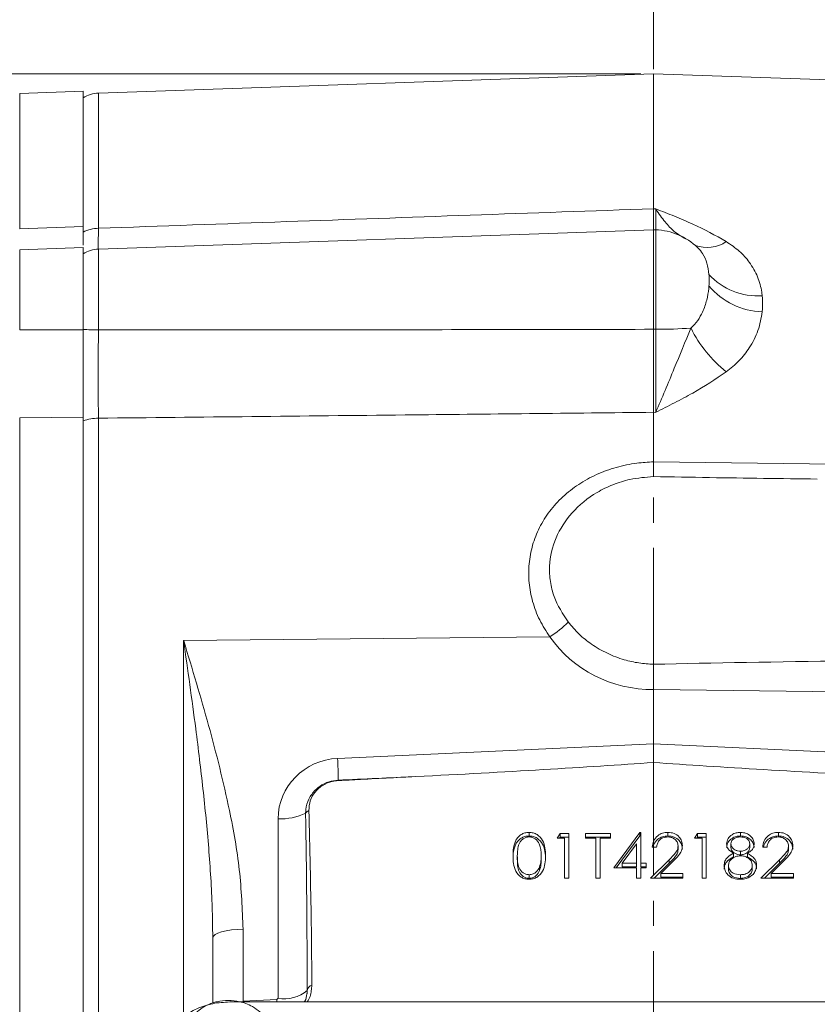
# Model space of a CAD drawing. Header units: inches. Extents: x 0.3 to 33.9, y 0.2 to 21.6.
# Tile 5 of 18: x 6.2 to 9.4, y 10.1 to 14. Entities that reach past the tile are written whole.
import ezdxf

# ---------------------------------------------------------------- set-up
doc = ezdxf.new("R2010")
doc.units = ezdxf.units.IN
doc.header["$MEASUREMENT"] = 0
doc.linetypes.add('CENTERX2', pattern=[0.8, 0.5, -0.1, 0.1, -0.1])
doc.layers.add('SLD-0', color=7, linetype='Continuous', lineweight=15)
doc.styles.add('SLDTEXTSTYLE0', font='TXT', dxfattribs={"width": 0.75})
doc.dimstyles.new('SLDDIMSTYLE0', dxfattribs={"dimtxt": 0.25, "dimasz": 0.13, "dimexe": 0, "dimexo": 0.0625, "dimgap": 0.0625, "dimtad": 0, "dimtih": 1, "dimtoh": 1, "dimrnd": 1e-09, "dimzin": 12, "dimdsep": 46, "dimtxsty": 'SLDTEXTSTYLE0', "dimsah": 1, "dimcen": 0.09, "dimadec": 0, "dimazin": 3, "dimtfac": 1, "dimtofl": 0, "dimtmove": 0, "dimatfit": 3, "dimfxl": 1, "dimfrac": 2, "dimtolj": 1, "dimtzin": 12, "dimarcsym": 0})

# ---------------------------------------------------------------- blocks, each defined once
blk = doc.blocks.new('_D_6')
at = {"layer": 'SLD-0'}
for p, q in [((4.7357, 12.3906), (4.7357, 16.2164)), ((6.2479, 16.1282), (6.1971, 16.1282)), ((6.1971, 16.1282), (6.1971, 15.7313)), ((7.2061, 16.1282), (7.2568, 16.1282)), ((7.2568, 16.1282), (7.2568, 15.7313)), ((4.7357, 16.0914), (6.1083, 16.0914)), ((8.7182, 16.0914), (7.3456, 16.0914)), ((6.1971, 15.7313), (6.2479, 15.7313)), ((7.2568, 15.7313), (7.2061, 15.7313))]:
    blk.add_line(p, q, dxfattribs=at)
for points in [[(4.7357, 16.0914), (4.8657, 16.0714), (4.8657, 16.1114)], [(8.7182, 16.0914), (8.5882, 16.1114), (8.5882, 16.0714)]]:
    blk.add_solid(points, dxfattribs=at)
at = {"layer": 'SLD-0', "char_height": 0.25, "attachment_point": 1, "style": 'SLDTEXTSTYLE0'}
for s, insert in [('3.98', (6.3021, 16.5013, -0.8581)), ('101.2', (6.3113, 16.0536, -0.8581))]:
    blk.add_mtext(s, dxfattribs=dict(at, insert=insert))
blk = doc.blocks.new('_D_7')
at = {"layer": 'SLD-0'}
for p, q in [((6.1437, 13.72), (6.1437, 15.0353)), ((7.0442, 14.9471), (6.9934, 14.9471)), ((6.9934, 14.9471), (6.9934, 14.5502)), ((7.8177, 14.9471), (7.8685, 14.9471)), ((7.8685, 14.9471), (7.8685, 14.5502)), ((6.1437, 14.9103), (6.9047, 14.9103)), ((8.7182, 14.9103), (7.9573, 14.9103)), ((6.9934, 14.5502), (7.0442, 14.5502)), ((7.8685, 14.5502), (7.8177, 14.5502))]:
    blk.add_line(p, q, dxfattribs=at)
for points in [[(6.1437, 14.9103), (6.2737, 14.8903), (6.2737, 14.9303)], [(8.7182, 14.9103), (8.5882, 14.9303), (8.5882, 14.8903)]]:
    blk.add_solid(points, dxfattribs=at)
at = {"layer": 'SLD-0', "char_height": 0.25, "attachment_point": 1, "style": 'SLDTEXTSTYLE0'}
for s, insert in [('2.57', (7.0061, 15.3202, -0.8581)), ('65.4', (7.1077, 14.8725, -0.8581))]:
    blk.add_mtext(s, dxfattribs=dict(at, insert=insert))
blk = doc.blocks.new('_D_8')
at = {"layer": 'SLD-0'}
for p, q in [((13.2862, 12.897), (13.2862, 15.0353)), ((10.5231, 14.9471), (10.4723, 14.9471)), ((10.4723, 14.9471), (10.4723, 14.5502)), ((11.4813, 14.9471), (11.5321, 14.9471)), ((11.5321, 14.9471), (11.5321, 14.5502)), ((8.7182, 14.9103), (10.3835, 14.9103)), ((13.2862, 14.9103), (11.6209, 14.9103)), ((10.4723, 14.5502), (10.5231, 14.5502)), ((11.5321, 14.5502), (11.4813, 14.5502))]:
    blk.add_line(p, q, dxfattribs=at)
for points in [[(8.7182, 14.9103), (8.8482, 14.8903), (8.8482, 14.9303)], [(13.2862, 14.9103), (13.1562, 14.9303), (13.1562, 14.8903)]]:
    blk.add_solid(points, dxfattribs=at)
at = {"layer": 'SLD-0', "char_height": 0.25, "attachment_point": 1, "style": 'SLDTEXTSTYLE0'}
for s, insert in [('4.57', (10.5774, 15.3202, -0.8581)), ('116.0', (10.5866, 14.8725, -0.8581))]:
    blk.add_mtext(s, dxfattribs=dict(at, insert=insert))
blk = doc.blocks.new('_D_9')
at = {"layer": 'SLD-0'}
for p, q in [((14.4262, 12.955), (14.4262, 16.2164)), ((11.0931, 16.1282), (11.0423, 16.1282)), ((11.0423, 16.1282), (11.0423, 15.7313)), ((12.0513, 16.1282), (12.1021, 16.1282)), ((12.1021, 16.1282), (12.1021, 15.7313)), ((8.7182, 16.0914), (10.9535, 16.0914)), ((14.4262, 16.0914), (12.1909, 16.0914)), ((11.0423, 15.7313), (11.0931, 15.7313)), ((12.1021, 15.7313), (12.0513, 15.7313))]:
    blk.add_line(p, q, dxfattribs=at)
for points in [[(8.7182, 16.0914), (8.8482, 16.0714), (8.8482, 16.1114)], [(14.4262, 16.0914), (14.2962, 16.1114), (14.2962, 16.0714)]]:
    blk.add_solid(points, dxfattribs=at)
at = {"layer": 'SLD-0', "char_height": 0.25, "attachment_point": 1, "style": 'SLDTEXTSTYLE0'}
for s, insert in [('5.71', (11.1474, 16.5013, -0.8581)), ('145.0', (11.1566, 16.0536, -0.8581))]:
    blk.add_mtext(s, dxfattribs=dict(at, insert=insert))
blk = doc.blocks.new('_D_10')
at = {"layer": 'SLD-0'}
for p, q in [((4.8015, 12.482), (3.9208, 12.482)), ((4.0458, 12.482), (4.0458, 9.766)), ((3.5667, 9.392), (3.5159, 9.392)), ((3.5159, 9.392), (3.5159, 8.9951)), ((4.5249, 9.392), (4.5757, 9.392)), ((4.5757, 9.392), (4.5757, 8.9951)), ((3.5159, 8.9951), (3.5667, 8.9951)), ((4.5757, 8.9951), (4.5249, 8.9951)), ((4.0458, 6.2283), (4.0458, 8.9443)), ((7.1159, 6.2283), (3.9208, 6.2283))]:
    blk.add_line(p, q, dxfattribs=at)
for points in [[(4.0458, 12.482), (4.0258, 12.352), (4.0658, 12.352)], [(4.0458, 6.2283), (4.0658, 6.3583), (4.0258, 6.3583)]]:
    blk.add_solid(points, dxfattribs=at)
at = {"layer": 'SLD-0', "char_height": 0.25, "attachment_point": 1, "style": 'SLDTEXTSTYLE0'}
for s, insert in [('6.25', (3.621, 9.765, -0.8581)), ('158.8', (3.6302, 9.3174, -0.8581))]:
    blk.add_mtext(s, dxfattribs=dict(at, insert=insert))
blk = doc.blocks.new('_D_11')
at = {"layer": 'SLD-0'}
for p, q in [((8.6682, 13.8079), (2.5035, 13.8079)), ((2.6285, 13.8079), (2.6285, 10.429)), ((2.1494, 10.0549), (2.0986, 10.0549)), ((2.0986, 10.0549), (2.0986, 9.6581)), ((3.1076, 10.0549), (3.1583, 10.0549)), ((3.1583, 10.0549), (3.1583, 9.6581)), ((2.0986, 9.6581), (2.1494, 9.6581)), ((3.1583, 9.6581), (3.1076, 9.6581)), ((2.6285, 6.2283), (2.6285, 9.6073)), ((7.1159, 6.2283), (2.5035, 6.2283))]:
    blk.add_line(p, q, dxfattribs=at)
for points in [[(2.6285, 13.8079), (2.6085, 13.6779), (2.6485, 13.6779)], [(2.6285, 6.2283), (2.6485, 6.3583), (2.6085, 6.3583)]]:
    blk.add_solid(points, dxfattribs=at)
at = {"layer": 'SLD-0', "char_height": 0.25, "attachment_point": 1, "style": 'SLDTEXTSTYLE0'}
for s, insert in [('7.58', (2.2036, 10.428, -0.8581)), ('192.5', (2.2128, 9.9803, -0.8581))]:
    blk.add_mtext(s, dxfattribs=dict(at, insert=insert))

msp = doc.modelspace()

# ---------------------------------------------------------------- linework, layer by layer
at = {"color": 7, "linetype": 'Continuous', "lineweight": 15}
for p, q in [((8.7182, 13.8079), (6.514, 13.731)), ((12.2668, 13.684), (8.7182, 13.8079)), ((8.7182, 13.272), (8.7182, 13.8079)), ((6.4537, 13.7388), (6.2016, 13.73)), ((6.4537, 13.2015), (6.4537, 13.7388)), ((8.7269, 13.2717), (8.7182, 13.272)), ((6.2016, 13.1926), (6.4537, 13.2015)), ((6.4537, 13.1792), (6.4537, 13.2015)), ((8.7182, 13.189), (6.514, 13.112)), ((8.7269, 13.1886), (8.7182, 13.189)), ((8.7182, 13.189), (8.7182, 12.7935)), ((6.4537, 13.1184), (6.2016, 13.1095)), ((6.4537, 12.7916), (6.4537, 13.1184)), ((6.2016, 12.7915), (6.4537, 12.7916)), ((8.7269, 12.7935), (8.7182, 12.7935)), ((6.2016, 12.4423), (6.4537, 12.445)), ((6.2016, 9.014), (6.2016, 12.4423)), ((6.4537, 9.0113), (6.4537, 12.445)), ((6.514, 9.0151), (6.514, 12.4408)), ((8.7182, 12.2674), (8.7182, 12.4641)), ((8.7182, 12.4641), (8.7269, 12.464)), ((8.7182, 12.2674), (8.7182, 12.2674)), ((6.8524, 11.5589), (8.3066, 11.5729)), ((8.7182, 11.3636), (8.7182, 11.3635)), ((8.7182, 11.1484), (8.7182, 11.3635)), ((8.7182, 11.3635), (10.523, 11.3409)), ((8.7182, 11.1484), (7.4638, 11.0904)), ((9.9726, 11.0904), (8.7182, 11.1484)), ((8.7182, 11.1484), (8.7182, 11.0745)), ((7.2274, 10.8512), (7.2274, 10.1382)), ((8.2239, 10.7827), (8.2239, 10.797)), ((8.3358, 10.7743), (8.3469, 10.7925)), ((8.3469, 10.7925), (8.3821, 10.7925)), ((8.3469, 10.7782), (8.3469, 10.7925)), ((8.3821, 10.7925), (8.3821, 10.6151)), ((8.4478, 10.7925), (8.5477, 10.7925)), ((8.4478, 10.7743), (8.4478, 10.7925)), ((8.5477, 10.7925), (8.5477, 10.7743)), ((8.5599, 10.6561), (8.6636, 10.797)), ((8.6636, 10.797), (8.6671, 10.797)), ((8.6636, 10.7827), (8.6636, 10.797)), ((8.6671, 10.797), (8.6671, 10.6742)), ((8.7753, 10.7827), (8.7753, 10.797)), ((8.8814, 10.7743), (8.8926, 10.7925)), ((8.8926, 10.7925), (8.9277, 10.7925)), ((8.8926, 10.7782), (8.8926, 10.7925)), ((8.9277, 10.7925), (8.9277, 10.6151)), ((9.0638, 10.7827), (9.0638, 10.797)), ((9.2138, 10.7827), (9.2138, 10.797)), ((8.365, 10.7743), (8.3358, 10.7743)), ((8.3446, 10.7743), (8.3469, 10.7782)), ((8.3469, 10.7782), (8.3821, 10.7782)), ((8.365, 10.6151), (8.365, 10.7743)), ((8.4478, 10.7782), (8.5477, 10.7782)), ((8.4892, 10.7743), (8.4478, 10.7743)), ((8.4892, 10.6151), (8.4892, 10.7743)), ((8.5063, 10.7743), (8.5063, 10.6151)), ((8.5477, 10.7743), (8.5063, 10.7743)), ((8.5704, 10.6561), (8.6636, 10.7827)), ((8.65, 10.7513), (8.5934, 10.6742)), ((8.65, 10.6742), (8.65, 10.7513)), ((8.6636, 10.7827), (8.6671, 10.7827)), ((8.9106, 10.7743), (8.8814, 10.7743)), ((8.8902, 10.7743), (8.8926, 10.7782)), ((8.8926, 10.7782), (8.9277, 10.7782)), ((8.9106, 10.6151), (8.9106, 10.7743)), ((9.0251, 10.7369), (9.0251, 10.7513)), ((9.1006, 10.7373), (9.1006, 10.7516)), ((8.7304, 10.7379), (8.7133, 10.7379)), ((8.8156, 10.7286), (8.8156, 10.7429)), ((9.0358, 10.6996), (9.0358, 10.7139)), ((9.0635, 10.7077), (9.0635, 10.722)), ((9.0907, 10.6996), (9.0907, 10.7139)), ((9.1689, 10.7379), (9.1518, 10.7379)), ((9.2541, 10.7286), (9.2541, 10.7429)), ((8.1774, 10.6895), (8.1774, 10.7038)), ((8.2724, 10.6895), (8.2724, 10.7038)), ((8.5934, 10.6742), (8.65, 10.6742)), ((8.5934, 10.6599), (8.5934, 10.6742)), ((8.65, 10.6599), (8.65, 10.6742)), ((8.6671, 10.6742), (8.689, 10.6742)), ((8.6671, 10.6599), (8.6671, 10.6742)), ((8.689, 10.6742), (8.689, 10.6561)), ((8.706, 10.6151), (8.7797, 10.6885)), ((8.7204, 10.6151), (8.7797, 10.6742)), ((8.7943, 10.6807), (8.7467, 10.6333)), ((8.7797, 10.6742), (8.7797, 10.6885)), ((9.1445, 10.6151), (9.2182, 10.6885)), ((9.1589, 10.6151), (9.2182, 10.6742)), ((9.2327, 10.6807), (9.1852, 10.6333)), ((9.2182, 10.6742), (9.2182, 10.6885)), ((8.2652, 10.6449), (8.2652, 10.6592)), ((8.65, 10.6561), (8.5599, 10.6561)), ((8.5934, 10.6599), (8.65, 10.6599)), ((8.65, 10.6151), (8.65, 10.6561)), ((8.6671, 10.6599), (8.689, 10.6599)), ((8.6671, 10.6561), (8.6671, 10.6151)), ((8.689, 10.6561), (8.6671, 10.6561)), ((8.7467, 10.6333), (8.8351, 10.6333)), ((8.7467, 10.619), (8.7467, 10.6333)), ((8.8351, 10.6333), (8.8351, 10.6151)), ((9.0154, 10.6505), (9.0154, 10.6648)), ((9.1104, 10.6521), (9.1104, 10.6665)), ((9.1852, 10.6333), (9.2736, 10.6333)), ((9.1852, 10.619), (9.1852, 10.6333)), ((9.2736, 10.6333), (9.2736, 10.6151)), ((8.2245, 10.6144), (8.2245, 10.6288)), ((8.3821, 10.6151), (8.365, 10.6151)), ((8.5063, 10.6151), (8.4892, 10.6151)), ((8.6671, 10.6151), (8.65, 10.6151)), ((8.8351, 10.6151), (8.706, 10.6151)), ((8.7467, 10.619), (8.8351, 10.619)), ((8.9277, 10.6151), (8.9106, 10.6151)), ((9.0628, 10.6144), (9.0628, 10.6288)), ((9.2736, 10.6151), (9.1445, 10.6151)), ((9.1852, 10.619), (9.2736, 10.619)), ((6.9679, 10.3963), (6.9682, 10.3783)), ((7.0888, 10.1272), (7.0888, 10.4128)), ((6.9682, 10.3783), (6.9682, 10.12)), ((10.3573, 10.124), (7.0358, 10.124)), ((7.2226, 10.1334), (7.0888, 10.1272)), ((7.2274, 10.1382), (7.2226, 10.1334))]:
    msp.add_line(p, q, dxfattribs=at)
at = {"color": 8, "linetype": 'Continuous', "lineweight": 15}
for p, q in [((6.2016, 13.1926), (6.2016, 13.73)), ((6.514, 13.1946), (6.514, 13.731)), ((8.7269, 13.1886), (8.7269, 12.7935)), ((6.2016, 12.7915), (6.2016, 13.1095)), ((6.514, 12.7909), (6.514, 13.112)), ((6.8524, 11.5589), (6.8524, 10.067)), ((7.0888, 10.1272), (7.089, 10.124)), ((7.2226, 10.1334), (7.2229, 10.124))]:
    msp.add_line(p, q, dxfattribs=at)
at = {"color": 7, "linetype": 'Continuous', "lineweight": 15, "flags": 128}
for points in [[(11.464, 12.2321), (11.2242, 12.2352), (10.2648, 12.2476), (8.7182, 12.2674)], [(7.0888, 10.4128), (7.0651, 10.4119), (7.0424, 10.4098), (7.0215, 10.4066), (7.0033, 10.4023), (6.9884, 10.3971), (6.9773, 10.3913), (6.9705, 10.3849), (6.9682, 10.3783)]]:
    msp.add_lwpolyline(points, dxfattribs=at)
at = {"color": 7, "linetype": 'Continuous', "lineweight": 15}
for centre, radius, start, end in [((6.5182, 13.611), 0.12, 92, 122.5136), ((6.5174, 13.0556), 0.139, 91.3785, 117.2489), ((8.7182, 12.9388), 0.25, 45.7334, 88), ((6.5182, 12.9921), 0.12, 92, 122.5136), ((9.1301, 13.1849), 0.2586, 222.1195, 274.3396), ((9.1597, 13.1521), 0.2895, 220.0986, 268.0042), ((6.5157, 13.5778), 0.7869, 265.4846, 269.8806), ((8.7255, 14.9357), 2.1422, 270.0385, 273.7856), ((9.327, 13.026), 0.5134, 206.346, 231.4321), ((6.5165, 12.2515), 0.1893, 90.7382, 109.3569), ((8.0864, 11.9178), 0.4092, 302.5508, 315.6642), ((6.4115, 11.028), 1.0542, 358.695, 3.3913), ((7.4816, 11.0016), 0.0164, 171.5853, 177.889), ((7.2414, 11.0609), 0.2102, 266.1926, 297.0837), ((7.3763, 10.8367), 0.054, 119.6035, 136.6224), ((7.2515, 10.2776), 0.1414, 260.1841, 310.3535), ((7.3741, 10.1614), 0.0321, 113.2504, 164.7463)]:
    msp.add_arc(centre, radius, start, end, dxfattribs=at)
at = {"color": 8, "linetype": 'Continuous', "lineweight": 15}
msp.add_arc((8.9305, 13.252), 0.134, 249.3186, 304.7607, dxfattribs=at)
at = {"color": 7, "linetype": 'Continuous', "lineweight": 15}
for centre, major_axis, ratio, start_param, end_param in [((8.7224, 11.8461), (0.4929, 0.0872), 0.962793, 3.561487, 4.53521), ((10.6738, 11.3721), (3.4254, 0), 0.032706, 1.926023, 2.17838), ((7.4724, 10.8543), (0.2415, 0.0428), 0.962793, 1.4369, 2.97279), ((6.3812, 11.0736), (3.1511, 0.1027), 0.035536, 5.168987, 5.546744), ((11.0552, 11.0736), (3.1511, -0.1027), 0.035536, 3.878034, 4.255791), ((-25.5087, 9.5984), (75.3191, 3.441), 0.001485, 5.165463, 5.170022), ((7.2232, 9.9614), (0.0043, 2.6055), 0.046027, 4.792529, 5.070198)]:
    msp.add_ellipse(centre, major_axis=major_axis, ratio=ratio, start_param=start_param, end_param=end_param, dxfattribs=at)
for points, knots in [([(8.7182, 13.272), (8.2324, 13.255), (7.4977, 13.2292), (6.763, 13.2033), (6.514, 13.1946)], [0, 0, 0, 0, 0.661168, 1, 1, 1, 1]), ([(8.7182, 13.272), (8.7182, 13.2571), (8.7182, 13.227), (8.7182, 13.198), (8.7182, 13.1904), (8.7182, 13.1866)], [0, 0, 0, 0, 0.329952, 0.67005, 1, 1, 1, 1]), ([(9.0069, 13.1419), (8.9636, 13.166), (8.8981, 13.2023), (8.8017, 13.2425), (8.7522, 13.2619), (8.7272, 13.2716), (8.7269, 13.2717)], [0, 0, 0, 0, 0.493398, 0.745029, 0.997453, 1, 1, 1, 1]), ([(6.4537, 13.1274), (6.4537, 13.1279), (6.4537, 13.1314), (6.4537, 13.14), (6.4537, 13.1536), (6.4537, 13.1671), (6.4537, 13.1831), (6.4537, 13.1946), (6.4537, 13.2015)], [0, 0, 0, 0, 0.037286, 0.272898, 0.450672, 0.655545, 0.792886, 1, 1, 1, 1]), ([(9.1496, 12.9271), (9.1491, 12.9316), (9.146, 12.9571), (9.1333, 13.003), (9.1026, 13.0576), (9.0605, 13.1049), (9.025, 13.1294), (9.0069, 13.1419)], [0, 0, 0, 0, 0.054789, 0.306864, 0.566571, 0.779999, 1, 1, 1, 1]), ([(8.9383, 13.0115), (8.9385, 13.0078), (8.939, 13.0005), (8.9392, 12.9891), (8.939, 12.9775), (8.9385, 12.9696), (8.9383, 12.9657)], [0, 0, 0, 0, 0.2498539, 0.5, 0.7498543, 1, 1, 1, 1]), ([(8.9383, 12.9657), (8.938, 12.9622), (8.9365, 12.944), (8.9307, 12.9091), (8.9158, 12.8659), (8.8947, 12.8279), (8.8763, 12.8081), (8.8669, 12.7981)], [0, 0, 0, 0, 0.06151, 0.327969, 0.600279, 0.797253, 1, 1, 1, 1]), ([(9.1496, 12.8628), (9.1501, 12.8682), (9.1511, 12.879), (9.1515, 12.8951), (9.1511, 12.9112), (9.1501, 12.9218), (9.1496, 12.9271)], [0, 0, 0, 0, 0.249819, 0.5, 0.74982, 1, 1, 1, 1]), ([(9.0069, 12.6246), (9.0245, 12.6388), (9.0601, 12.6677), (9.1033, 12.7234), (9.137, 12.7894), (9.1454, 12.838), (9.1496, 12.8628)], [0, 0, 0, 0, 0.21336, 0.43352, 0.711269, 1, 1, 1, 1]), ([(6.4537, 12.4301), (6.4537, 12.4545), (6.4537, 12.504), (6.4537, 12.5864), (6.4537, 12.6729), (6.4537, 12.7424), (6.4537, 12.7826), (6.4537, 12.7934)], [0, 0, 0, 0, 0.225412, 0.457361, 0.682763, 0.914702, 1, 1, 1, 1]), ([(6.4537, 12.445), (6.4537, 12.4517), (6.4537, 12.4685), (6.4537, 12.4967), (6.4537, 12.528), (6.4537, 12.5618), (6.4537, 12.5916), (6.4537, 12.629), (6.4537, 12.6605), (6.4537, 12.6935), (6.4537, 12.7213), (6.4537, 12.7545), (6.4537, 12.7792), (6.4537, 12.7916)], [0, 0, 0, 0, 0.066312, 0.166282, 0.26689, 0.351731, 0.465334, 0.523205, 0.668649, 0.727919, 0.795508, 0.897417, 1, 1, 1, 1]), ([(6.514, 12.4408), (6.5139, 12.4665), (6.5138, 12.5188), (6.5137, 12.6063), (6.5138, 12.6984), (6.5139, 12.7597), (6.514, 12.7909)], [0, 0, 0, 0, 0.245724, 0.500002, 0.745724, 1, 1, 1, 1]), ([(8.7182, 12.7935), (8.329, 12.7928), (7.5943, 12.7915), (6.8596, 12.7911), (6.514, 12.7909)], [0, 0, 0, 0, 0.5296757, 1, 1, 1, 1]), ([(8.7182, 12.7935), (8.7182, 12.765), (8.7182, 12.7071), (8.7182, 12.6217), (8.7182, 12.5386), (8.7182, 12.4892), (8.7182, 12.4641)], [0, 0, 0, 0, 0.246215, 0.500001, 0.746214, 1, 1, 1, 1]), ([(8.8669, 12.7981), (8.8444, 12.7445), (8.8091, 12.6602), (8.7636, 12.5487), (8.7394, 12.4919), (8.727, 12.4642), (8.7269, 12.464)], [0, 0, 0, 0, 0.458943, 0.721865, 0.99767, 1, 1, 1, 1]), ([(8.7269, 12.7935), (8.7271, 12.7658), (8.7274, 12.7095), (8.7275, 12.6249), (8.7274, 12.5408), (8.7271, 12.4899), (8.7269, 12.464)], [0, 0, 0, 0, 0.239385, 0.485722, 0.738731, 1, 1, 1, 1]), ([(8.7269, 12.464), (8.7272, 12.4641), (8.7522, 12.4767), (8.8017, 12.5017), (8.8981, 12.5522), (8.9636, 12.5957), (9.0069, 12.6246)], [0, 0, 0, 0, 0.002547, 0.254971, 0.506602, 1, 1, 1, 1]), ([(6.514, 12.4408), (6.92, 12.4451), (7.6547, 12.4527), (8.3895, 12.4606), (8.7182, 12.4641)], [0, 0, 0, 0, 0.5525504, 1, 1, 1, 1]), ([(8.7182, 12.2674), (8.6961, 12.2663), (8.646, 12.2636), (8.5694, 12.2472), (8.4912, 12.2189), (8.4197, 12.1794), (8.3567, 12.1304), (8.3043, 12.0725), (8.2636, 12.0078), (8.236, 11.9374), (8.2218, 11.8634), (8.2219, 11.7875), (8.2361, 11.7121), (8.2635, 11.639), (8.2922, 11.595), (8.3066, 11.5729)], [0, 0, 0, 0, 0.063203, 0.143144, 0.223081, 0.302355, 0.381619, 0.459397, 0.53716, 0.614037, 0.690903, 0.767944, 0.844988, 0.922487, 1, 1, 1, 1]), ([(8.7182, 12.2674), (8.7182, 12.2618), (8.7183, 12.2505), (8.7183, 12.2361), (8.7183, 12.2242), (8.7183, 12.2143), (8.7183, 12.2109), (8.7183, 12.209)], [0, 0, 0, 0, 0.1881695, 0.3817973, 0.5699664, 0.763589, 1, 1, 1, 1]), ([(8.3791, 11.6319), (8.3579, 11.6645), (8.3251, 11.7147), (8.3069, 11.7923), (8.3025, 11.8715), (8.3253, 11.9683), (8.3914, 12.0707), (8.475, 12.1389), (8.5564, 12.1782), (8.6316, 12.2022), (8.6868, 12.2065), (8.7183, 12.209)], [0, 0, 0, 0, 0.139951, 0.215666, 0.291366, 0.432633, 0.574875, 0.72739, 0.809219, 0.891056, 1, 1, 1, 1]), ([(8.7183, 12.209), (8.7925, 12.2077), (9.0092, 12.2037), (9.2259, 12.2011), (9.3684, 12.1993)], [0, 0, 0, 0, 0.342434, 1, 1, 1, 1]), ([(8.7183, 11.4641), (8.6988, 11.4653), (8.6594, 11.4678), (8.5975, 11.482), (8.5335, 11.5061), (8.4732, 11.5412), (8.4206, 11.5832), (8.393, 11.6155), (8.3791, 11.6319)], [0, 0, 0, 0, 0.147433, 0.297625, 0.479428, 0.66657, 0.831391, 1, 1, 1, 1]), ([(7.0888, 10.4128), (7.0855, 10.4914), (7.0787, 10.6495), (7.03, 10.9199), (6.9541, 11.2227), (6.8866, 11.4461), (6.8526, 11.5583), (6.8524, 11.5589)], [0, 0, 0, 0, 0.2009477, 0.404035, 0.7007614, 0.9982532, 1, 1, 1, 1]), ([(8.7183, 11.4641), (8.7183, 11.4607), (8.7183, 11.4539), (8.7183, 11.4406), (8.7183, 11.4238), (8.7183, 11.4038), (8.7183, 11.3834), (8.7182, 11.3702), (8.7182, 11.3636)], [0, 0, 0, 0, 0.114538, 0.230247, 0.419935, 0.615121, 0.80481, 1, 1, 1, 1]), ([(7.4654, 11.004), (7.4535, 11.0026), (7.4277, 10.9994), (7.3972, 10.9837), (7.3694, 10.9606), (7.3476, 10.93), (7.3378, 10.8973), (7.3372, 10.8783), (7.337, 10.8738)], [0, 0, 0, 0, 0.175563, 0.377503, 0.49269, 0.711013, 0.929956, 1, 1, 1, 1]), ([(7.3496, 10.8836), (7.3506, 10.8967), (7.3525, 10.9228), (7.3728, 10.9581), (7.4035, 10.9851), (7.4364, 10.9992), (7.4577, 11.0014), (7.4653, 11.0022)], [0, 0, 0, 0, 0.220211, 0.44058, 0.660997, 0.880133, 1, 1, 1, 1]), ([(7.4653, 11.0022), (7.4702, 11.0025), (7.4952, 11.0039), (7.598, 11.0094), (7.6959, 11.0144), (7.7738, 11.0184)], [0, 0, 0, 0, 0.048249, 0.242972, 1, 1, 1, 1]), ([(7.3614, 10.1909), (7.3614, 10.2017), (7.361, 10.2838), (7.359, 10.5147), (7.3534, 10.7348), (7.3496, 10.8836)], [0, 0, 0, 0, 0.046774, 0.355545, 1, 1, 1, 1]), ([(8.1604, 10.7037), (8.1606, 10.7141), (8.1611, 10.7348), (8.168, 10.7603), (8.1797, 10.7781), (8.1921, 10.7887), (8.2073, 10.7958), (8.2184, 10.7966), (8.2239, 10.797)], [0, 0, 0, 0, 0.250526, 0.500164, 0.625273, 0.750198, 0.875111, 1, 1, 1, 1]), ([(8.2239, 10.797), (8.2295, 10.7966), (8.2407, 10.7958), (8.2611, 10.7865), (8.2793, 10.7655), (8.2885, 10.735), (8.2892, 10.7142), (8.2895, 10.7037)], [0, 0, 0, 0, 0.125169, 0.250336, 0.498865, 0.749016, 1, 1, 1, 1]), ([(8.7133, 10.7379), (8.7144, 10.7465), (8.7167, 10.7638), (8.7329, 10.7835), (8.7535, 10.7953), (8.768, 10.7965), (8.7753, 10.797)], [0, 0, 0, 0, 0.280029, 0.559515, 0.779668, 1, 1, 1, 1]), ([(8.7753, 10.797), (8.7838, 10.7963), (8.8007, 10.7948), (8.8195, 10.7804), (8.8309, 10.7629), (8.8321, 10.7505), (8.8327, 10.7443)], [0, 0, 0, 0, 0.27989, 0.559224, 0.779582, 1, 1, 1, 1]), ([(9.0081, 10.7515), (9.0094, 10.7586), (9.0121, 10.7729), (9.0278, 10.7876), (9.0457, 10.7957), (9.0577, 10.7966), (9.0638, 10.797)], [0, 0, 0, 0, 0.278806, 0.558457, 0.77916, 1, 1, 1, 1]), ([(9.0638, 10.797), (9.0713, 10.7963), (9.0865, 10.7947), (9.1043, 10.783), (9.1155, 10.7677), (9.117, 10.7566), (9.1177, 10.751)], [0, 0, 0, 0, 0.279929, 0.559623, 0.779946, 1, 1, 1, 1]), ([(9.1518, 10.7379), (9.1529, 10.7465), (9.1551, 10.7638), (9.1713, 10.7835), (9.192, 10.7953), (9.2065, 10.7965), (9.2138, 10.797)], [0, 0, 0, 0, 0.280029, 0.559515, 0.779668, 1, 1, 1, 1]), ([(9.2138, 10.797), (9.2222, 10.7963), (9.2392, 10.7948), (9.258, 10.7804), (9.2694, 10.7629), (9.2706, 10.7505), (9.2712, 10.7443)], [0, 0, 0, 0, 0.27989, 0.559224, 0.779582, 1, 1, 1, 1]), ([(8.1604, 10.6894), (8.1606, 10.6998), (8.1611, 10.7204), (8.168, 10.746), (8.1797, 10.7637), (8.1921, 10.7743), (8.2073, 10.7814), (8.2184, 10.7823), (8.2239, 10.7827)], [0, 0, 0, 0, 0.250526, 0.500164, 0.625273, 0.750198, 0.875111, 1, 1, 1, 1]), ([(8.2245, 10.7789), (8.2201, 10.7784), (8.2114, 10.7776), (8.1999, 10.7714), (8.1906, 10.7627), (8.1822, 10.7483), (8.178, 10.7281), (8.1776, 10.7119), (8.1774, 10.7038)], [0, 0, 0, 0, 0.124874, 0.249889, 0.374726, 0.499789, 0.7495, 1, 1, 1, 1]), ([(8.2239, 10.7827), (8.2295, 10.7823), (8.2407, 10.7815), (8.2611, 10.7722), (8.2793, 10.7511), (8.2885, 10.7207), (8.2892, 10.6998), (8.2895, 10.6894)], [0, 0, 0, 0, 0.125169, 0.250336, 0.498865, 0.749016, 1, 1, 1, 1]), ([(8.2724, 10.7038), (8.2717, 10.7203), (8.2707, 10.7449), (8.2529, 10.7693), (8.2375, 10.7776), (8.2288, 10.7784), (8.2245, 10.7789)], [0, 0, 0, 0, 0.500072, 0.749021, 0.874598, 1, 1, 1, 1]), ([(8.7166, 10.7379), (8.7172, 10.7416), (8.7192, 10.7537), (8.7331, 10.7691), (8.7534, 10.781), (8.768, 10.7821), (8.7753, 10.7827)], [0, 0, 0, 0, 0.142936, 0.475639, 0.737713, 1, 1, 1, 1]), ([(8.7744, 10.7789), (8.7679, 10.7782), (8.755, 10.777), (8.7403, 10.7659), (8.7324, 10.7521), (8.7311, 10.7426), (8.7304, 10.7379)], [0, 0, 0, 0, 0.279699, 0.558847, 0.779176, 1, 1, 1, 1]), ([(8.8156, 10.7429), (8.8148, 10.7484), (8.8132, 10.7594), (8.8017, 10.771), (8.7883, 10.7779), (8.7791, 10.7785), (8.7744, 10.7789)], [0, 0, 0, 0, 0.279126, 0.558978, 0.77935, 1, 1, 1, 1]), ([(8.7753, 10.7827), (8.7838, 10.782), (8.8007, 10.7805), (8.8195, 10.7661), (8.8309, 10.7485), (8.8321, 10.7362), (8.8327, 10.73)], [0, 0, 0, 0, 0.27989, 0.559224, 0.779582, 1, 1, 1, 1]), ([(9.0081, 10.7372), (9.0094, 10.7443), (9.0121, 10.7585), (9.0278, 10.7733), (9.0457, 10.7814), (9.0577, 10.7823), (9.0638, 10.7827)], [0, 0, 0, 0, 0.278806, 0.558457, 0.77916, 1, 1, 1, 1]), ([(9.0358, 10.7139), (9.0277, 10.719), (9.0163, 10.726), (9.009, 10.741), (9.0084, 10.748), (9.0081, 10.7515)], [0, 0, 0, 0, 0.557752, 0.778932, 1, 1, 1, 1]), ([(9.0628, 10.7789), (9.0578, 10.7785), (9.0479, 10.7779), (9.0356, 10.7714), (9.0267, 10.7623), (9.0257, 10.7549), (9.0251, 10.7513)], [0, 0, 0, 0, 0.280651, 0.560566, 0.78062, 1, 1, 1, 1]), ([(9.0251, 10.7513), (9.0262, 10.7466), (9.0283, 10.7371), (9.0396, 10.7282), (9.0515, 10.7228), (9.0595, 10.7223), (9.0635, 10.722)], [0, 0, 0, 0, 0.277721, 0.558224, 0.779072, 1, 1, 1, 1]), ([(9.1006, 10.7516), (9.0996, 10.7562), (9.0976, 10.7653), (9.0836, 10.7771), (9.0707, 10.7782), (9.0628, 10.7789)], [0, 0, 0, 0, 0.278971, 0.559919, 1, 1, 1, 1]), ([(9.0635, 10.722), (9.0685, 10.7225), (9.0786, 10.7235), (9.0908, 10.7307), (9.0988, 10.7406), (9.1, 10.748), (9.1006, 10.7516)], [0, 0, 0, 0, 0.280237, 0.560145, 0.780435, 1, 1, 1, 1]), ([(9.0638, 10.7827), (9.0713, 10.7819), (9.0865, 10.7804), (9.1043, 10.7687), (9.1155, 10.7534), (9.117, 10.7422), (9.1177, 10.7367)], [0, 0, 0, 0, 0.279929, 0.559623, 0.779946, 1, 1, 1, 1]), ([(9.1177, 10.751), (9.1173, 10.7466), (9.1164, 10.7378), (9.1074, 10.7238), (9.097, 10.7177), (9.0907, 10.7139)], [0, 0, 0, 0, 0.280159, 0.560243, 1, 1, 1, 1]), ([(9.155, 10.7379), (9.1556, 10.7416), (9.1577, 10.7537), (9.1715, 10.7691), (9.1919, 10.781), (9.2065, 10.7821), (9.2138, 10.7827)], [0, 0, 0, 0, 0.142936, 0.475639, 0.737713, 1, 1, 1, 1]), ([(9.2129, 10.7789), (9.2064, 10.7782), (9.1934, 10.777), (9.1788, 10.7659), (9.1709, 10.7521), (9.1695, 10.7426), (9.1689, 10.7379)], [0, 0, 0, 0, 0.279699, 0.558847, 0.779176, 1, 1, 1, 1]), ([(9.2541, 10.7429), (9.2533, 10.7484), (9.2517, 10.7594), (9.2401, 10.771), (9.2268, 10.7779), (9.2175, 10.7785), (9.2129, 10.7789)], [0, 0, 0, 0, 0.279126, 0.558978, 0.77935, 1, 1, 1, 1]), ([(9.2138, 10.7827), (9.2222, 10.782), (9.2392, 10.7805), (9.258, 10.7661), (9.2694, 10.7485), (9.2706, 10.7362), (9.2712, 10.73)], [0, 0, 0, 0, 0.27989, 0.559224, 0.779582, 1, 1, 1, 1]), ([(8.7797, 10.6885), (8.7888, 10.6973), (8.8015, 10.7095), (8.8141, 10.7284), (8.8151, 10.7381), (8.8156, 10.7429)], [0, 0, 0, 0, 0.5607172, 0.7805321, 1, 1, 1, 1]), ([(8.7797, 10.6742), (8.7888, 10.683), (8.8015, 10.6952), (8.8141, 10.7141), (8.8151, 10.7237), (8.8156, 10.7286)], [0, 0, 0, 0, 0.5607172, 0.7805321, 1, 1, 1, 1]), ([(8.8327, 10.7443), (8.8319, 10.7373), (8.8304, 10.7232), (8.8152, 10.7019), (8.8022, 10.6887), (8.7943, 10.6807)], [0, 0, 0, 0, 0.279288, 0.559154, 1, 1, 1, 1]), ([(8.9983, 10.6653), (8.999, 10.6713), (9.0002, 10.6831), (9.013, 10.7015), (9.0272, 10.7092), (9.0358, 10.7139)], [0, 0, 0, 0, 0.279987, 0.559901, 1, 1, 1, 1]), ([(9.0251, 10.7369), (9.0262, 10.7322), (9.0283, 10.7228), (9.0396, 10.7139), (9.0515, 10.7085), (9.0595, 10.7079), (9.0635, 10.7077)], [0, 0, 0, 0, 0.2777214, 0.5582236, 0.7790716, 1, 1, 1, 1]), ([(9.0635, 10.7077), (9.0685, 10.7082), (9.0786, 10.7092), (9.0908, 10.7164), (9.0988, 10.7263), (9.1, 10.7336), (9.1006, 10.7373)], [0, 0, 0, 0, 0.280237, 0.560145, 0.780435, 1, 1, 1, 1]), ([(9.0907, 10.7139), (9.1015, 10.7078), (9.1165, 10.6993), (9.1263, 10.6804), (9.1271, 10.6713), (9.1274, 10.6668)], [0, 0, 0, 0, 0.558271, 0.779089, 1, 1, 1, 1]), ([(9.2182, 10.6885), (9.2273, 10.6973), (9.24, 10.7095), (9.2526, 10.7284), (9.2536, 10.7381), (9.2541, 10.7429)], [0, 0, 0, 0, 0.560717, 0.780532, 1, 1, 1, 1]), ([(9.2182, 10.6742), (9.2273, 10.683), (9.24, 10.6952), (9.2526, 10.7141), (9.2536, 10.7237), (9.2541, 10.7286)], [0, 0, 0, 0, 0.560717, 0.780532, 1, 1, 1, 1]), ([(9.2712, 10.7443), (9.2704, 10.7373), (9.2688, 10.7232), (9.2536, 10.7019), (9.2407, 10.6887), (9.2327, 10.6807)], [0, 0, 0, 0, 0.279288, 0.559154, 1, 1, 1, 1]), ([(8.2239, 10.6106), (8.2184, 10.611), (8.2073, 10.6118), (8.1871, 10.6211), (8.1693, 10.6423), (8.1612, 10.6727), (8.1607, 10.6934), (8.1604, 10.7037)], [0, 0, 0, 0, 0.125181, 0.250351, 0.498778, 0.748946, 1, 1, 1, 1]), ([(8.1774, 10.7038), (8.1776, 10.6957), (8.178, 10.6795), (8.1829, 10.6554), (8.196, 10.6382), (8.2114, 10.6301), (8.2201, 10.6292), (8.2245, 10.6288)], [0, 0, 0, 0, 0.251085, 0.501371, 0.749628, 0.874877, 1, 1, 1, 1]), ([(8.1774, 10.6895), (8.1776, 10.6814), (8.178, 10.6652), (8.1829, 10.641), (8.196, 10.6239), (8.2114, 10.6157), (8.2201, 10.6149), (8.2245, 10.6144)], [0, 0, 0, 0, 0.251085, 0.501371, 0.749628, 0.874877, 1, 1, 1, 1]), ([(8.2895, 10.7037), (8.2892, 10.6933), (8.2886, 10.6725), (8.2793, 10.642), (8.261, 10.6211), (8.2407, 10.6118), (8.2295, 10.611), (8.2239, 10.6106)], [0, 0, 0, 0, 0.251002, 0.501138, 0.749612, 0.874807, 1, 1, 1, 1]), ([(8.2652, 10.6592), (8.2677, 10.6674), (8.272, 10.682), (8.2723, 10.6971), (8.2724, 10.7038)], [0, 0, 0, 0, 0.559599, 1, 1, 1, 1]), ([(8.2652, 10.6449), (8.2677, 10.6531), (8.272, 10.6677), (8.2723, 10.6828), (8.2724, 10.6895)], [0, 0, 0, 0, 0.559599, 1, 1, 1, 1]), ([(8.9983, 10.651), (8.999, 10.6569), (9.0002, 10.6688), (9.013, 10.6872), (9.0272, 10.6949), (9.0358, 10.6996)], [0, 0, 0, 0, 0.279987, 0.559901, 1, 1, 1, 1]), ([(9.0639, 10.7038), (9.0572, 10.7033), (9.0439, 10.7022), (9.0282, 10.6923), (9.0173, 10.6795), (9.016, 10.6697), (9.0154, 10.6648)], [0, 0, 0, 0, 0.280283, 0.560138, 0.780298, 1, 1, 1, 1]), ([(9.1104, 10.6665), (9.1093, 10.6724), (9.107, 10.6842), (9.0936, 10.6959), (9.0789, 10.7028), (9.0689, 10.7035), (9.0639, 10.7038)], [0, 0, 0, 0, 0.278303, 0.558509, 0.779146, 1, 1, 1, 1]), ([(9.0907, 10.6996), (9.1015, 10.6935), (9.1165, 10.685), (9.1263, 10.666), (9.1271, 10.657), (9.1274, 10.6525)], [0, 0, 0, 0, 0.558271, 0.779089, 1, 1, 1, 1]), ([(8.2245, 10.6288), (8.2297, 10.6294), (8.2401, 10.6306), (8.2561, 10.6407), (8.2618, 10.6522), (8.2652, 10.6592)], [0, 0, 0, 0, 0.280257, 0.560781, 1, 1, 1, 1]), ([(8.2245, 10.6144), (8.2297, 10.615), (8.2401, 10.6163), (8.2561, 10.6264), (8.2618, 10.6379), (8.2652, 10.6449)], [0, 0, 0, 0, 0.280257, 0.560781, 1, 1, 1, 1]), ([(9.0626, 10.6106), (9.0534, 10.6111), (9.0351, 10.6122), (9.0137, 10.6266), (9.0008, 10.6453), (8.9992, 10.6587), (8.9983, 10.6653)], [0, 0, 0, 0, 0.280545, 0.559269, 0.779816, 1, 1, 1, 1]), ([(9.0154, 10.6648), (9.0165, 10.6589), (9.0186, 10.647), (9.0362, 10.6314), (9.0527, 10.6298), (9.0628, 10.6288)], [0, 0, 0, 0, 0.279833, 0.560198, 1, 1, 1, 1]), ([(9.0154, 10.6505), (9.0165, 10.6445), (9.0186, 10.6327), (9.0362, 10.6171), (9.0527, 10.6154), (9.0628, 10.6144)], [0, 0, 0, 0, 0.2798334, 0.5601982, 1, 1, 1, 1]), ([(9.1131, 10.63), (9.1049, 10.6235), (9.0902, 10.6119), (9.0711, 10.611), (9.0626, 10.6106)], [0, 0, 0, 0, 0.557758, 1, 1, 1, 1]), ([(9.0628, 10.6288), (9.0694, 10.6292), (9.0824, 10.63), (9.0982, 10.6393), (9.1085, 10.6521), (9.1098, 10.6617), (9.1104, 10.6665)], [0, 0, 0, 0, 0.2806017, 0.5599618, 0.7801797, 1, 1, 1, 1]), ([(9.0628, 10.6144), (9.0694, 10.6148), (9.0824, 10.6157), (9.0982, 10.625), (9.1085, 10.6378), (9.1098, 10.6474), (9.1104, 10.6521)], [0, 0, 0, 0, 0.280602, 0.559962, 0.78018, 1, 1, 1, 1]), ([(9.1274, 10.6668), (9.1267, 10.6592), (9.1253, 10.6457), (9.1168, 10.6348), (9.1131, 10.63)], [0, 0, 0, 0, 0.559346, 1, 1, 1, 1]), ([(7.3431, 10.1698), (7.3431, 10.1655), (7.3431, 10.1608), (7.3422, 10.1561), (7.3422, 10.1557)], [0, 0, 0, 0, 0.909297, 1, 1, 1, 1]), ([(7.3432, 10.124), (7.3433, 10.1242), (7.3537, 10.1365), (7.3595, 10.1607), (7.3609, 10.1835), (7.3614, 10.1909)], [0, 0, 0, 0, 0.007444, 0.678133, 1, 1, 1, 1]), ([(7.0358, 10.1238), (7.0131, 10.1226), (6.9682, 10.1201), (6.9047, 10.0988), (6.847, 10.0674), (6.8162, 10.0375), (6.8008, 10.0226)], [0, 0, 0, 0, 0.257168, 0.507045, 0.753763, 1, 1, 1, 1]), ([(7.0302, 10.1301), (7.015, 10.1291), (6.9937, 10.1278), (6.9636, 10.1189), (6.9391, 10.1084), (6.9124, 10.0913), (6.8879, 10.0686), (6.8669, 10.0403), (6.8526, 10.0068), (6.8453, 9.9814), (6.8459, 9.9678), (6.8459, 9.9668)], [0, 0, 0, 0, 0.1645052, 0.2304867, 0.3401188, 0.4545166, 0.5780266, 0.7084051, 0.8453563, 0.9892337, 1, 1, 1, 1]), ([(7.2142, 9.9513), (7.2143, 9.9613), (7.2145, 9.9855), (7.203, 10.0215), (7.1829, 10.0565), (7.1568, 10.0845), (7.1282, 10.1047), (7.1006, 10.1176), (7.0689, 10.1276), (7.0453, 10.1291), (7.0302, 10.1301)], [0, 0, 0, 0, 0.106185, 0.259605, 0.396997, 0.531715, 0.658742, 0.759341, 0.845825, 1, 1, 1, 1]), ([(7.342, 10.1557), (7.3407, 10.1458), (7.3392, 10.1349), (7.3327, 10.1249), (7.3321, 10.124)], [0, 0, 0, 0, 0.908693, 1, 1, 1, 1]), ([(7.3338, 10.124), (7.3339, 10.1243), (7.3395, 10.1338), (7.3407, 10.1452), (7.3418, 10.1562)], [0, 0, 0, 0, 0.028307, 1, 1, 1, 1])]:
    msp.add_open_spline(points, degree=3, knots=knots, dxfattribs=at)
at = {"color": 8, "linetype": 'Continuous', "lineweight": 15}
for points, knots in [([(8.7269, 13.2717), (8.727, 13.2715), (8.7394, 13.2521), (8.7636, 13.2186), (8.8022, 13.1775), (8.8302, 13.1613), (8.8453, 13.1526)], [0, 0, 0, 0, 0.00274, 0.326995, 0.636104, 1, 1, 1, 1]), ([(8.7269, 13.2717), (8.7269, 13.2707), (8.7271, 13.2543), (8.7274, 13.226), (8.7275, 13.1986), (8.7274, 13.1848), (8.7272, 13.1862), (8.7272, 13.1866)], [0, 0, 0, 0, 0.0165872, 0.2938135, 0.579092, 0.8642122, 1, 1, 1, 1]), ([(6.5137, 13.1104), (6.5137, 13.1104), (6.5137, 13.1119), (6.5137, 13.1189), (6.5137, 13.1313), (6.5138, 13.1482), (6.5139, 13.1688), (6.514, 13.186), (6.514, 13.1946)], [0, 0, 0, 0, 0.004484, 0.207018, 0.401063, 0.596711, 0.797467, 1, 1, 1, 1]), ([(8.8927, 13.1178), (8.8927, 13.1178), (8.9016, 13.1107), (8.9157, 13.0903), (8.9327, 13.0562), (8.9364, 13.0265), (8.9383, 13.0115)], [0, 0, 0, 0, 0.000196, 0.253008, 0.62088, 1, 1, 1, 1]), ([(6.8524, 11.5589), (6.8525, 11.5582), (6.8608, 11.5), (6.8772, 11.3835), (6.8984, 11.2264), (6.9157, 11.0883), (6.9295, 10.9696), (6.9459, 10.8132), (6.9588, 10.6558), (6.9666, 10.5036), (6.9675, 10.4301), (6.9679, 10.3963)], [0, 0, 0, 0, 0.0018339, 0.1543525, 0.307024, 0.4123165, 0.5128762, 0.6134865, 0.8140568, 0.9145032, 1, 1, 1, 1])]:
    msp.add_open_spline(points, degree=3, knots=knots, dxfattribs=at)
at = {"layer": 'SLD-0', "linetype": 'CENTERX2', "lineweight": 0}
msp.add_line((8.7182, 17.5257), (8.7182, 3.6265), dxfattribs=at)

# ---------------------------------------------------------------- dimensions: what is measured, and where the dimension line sits
at = {"layer": 'SLD-0'}
for base, p2, picture, middle in [((4.7357, 16.0914), (4.7357, 12.3406), '_D_6', (6.727, 16.0914)), ((6.1437, 14.9103), (6.1437, 13.67), '_D_7', (7.431, 14.9103)), ((13.2862, 14.9103), (13.2862, 12.847), '_D_8', (11.0022, 14.9103)), ((14.4262, 16.0914), (14.4262, 12.905), '_D_9', (11.5722, 16.0914))]:
    dim = msp.add_linear_dim(base=base, p1=(8.7182, 17.5257), p2=p2, dimstyle='SLDDIMSTYLE0', dxfattribs=at)
    dim.commit()
    dim.dimension.update_dxf_attribs({"geometry": picture, "text_midpoint": middle, "dimtype": 160})
for base, p1, picture, middle in [((2.6285, 6.2283), (8.7182, 13.8079), '_D_11', (2.6285, 10.0181)), ((4.0458, 6.2283), (4.8515, 12.482), '_D_10', (4.0458, 9.3552))]:
    dim = msp.add_linear_dim(base=base, p1=p1, p2=(7.1659, 6.2283), angle=90, dimstyle='SLDDIMSTYLE0', dxfattribs=at)
    dim.commit()
    dim.dimension.update_dxf_attribs({"geometry": picture, "text_midpoint": middle, "dimtype": 160})

doc.saveas('drawing.dxf')
